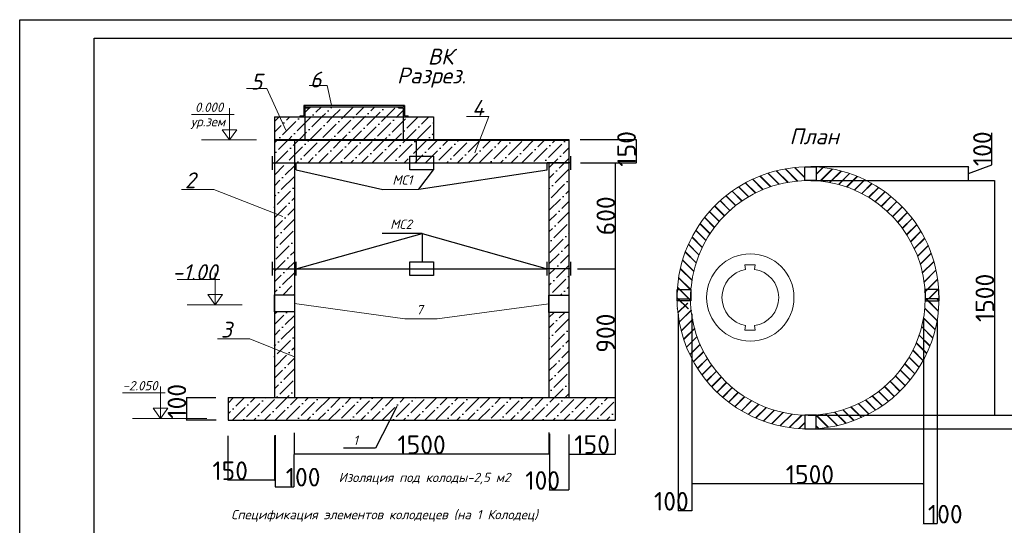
# Model space of a CAD drawing. Header units: inches. Extents: x -416310 to 1286511, y -34262 to 944600.
# Tile 69 of 84: x 781229 to 807703, y 57763 to 71358. Entities that reach past the tile are written whole.
import ezdxf
from ezdxf.enums import TextEntityAlignment as Align

# ---------------------------------------------------------------- set-up
doc = ezdxf.new("R2010")
doc.units = ezdxf.units.IN
doc.header["$MEASUREMENT"] = 0
doc.linetypes.add('ACAD_ISO03W100', pattern=[30, 12, -18])
doc.linetypes.add('CONTI', pattern=[0])
doc.layers.get('Defpoints').update_dxf_attribs({"color": 4, "lineweight": 30})
for name, color, linetype in [('(002) Рамка', 7, 'Continuous'), ('(003) Пункты', 7, 'Continuous'), ('(014) Водопровод', 5, 'ИК_Водопровод -------в--------'), ('(023) Ж_дорога', 7, 'Continuous'), ('PDF3_Text', 7, 'Continuous')]:
    doc.layers.add(name, color=color, linetype=linetype)
doc.styles.add('GOST', font='isocpeur.ttf')
doc.styles.add('PDF ISOCPEUR Italic', font='isocpeui.ttf')
doc.styles.get("Standard").update_dxf_attribs({"font": 'arial.ttf'})
doc.linetypes.add('ИК_Водопровод -------в--------', pattern='A,9,-0.6,["В",Standard,S=1.2,R=0,X=0,Y=-0.6],-1.2', length=10.8)
doc.dimstyles.new('20', dxfattribs={"dimscale": 0.2, "dimtxt": 250, "dimasz": 150, "dimexe": 1.25, "dimexo": 30, "dimgap": 30, "dimtad": 1, "dimtxsty": 'GOST', "dimblk": 'ARCHTICK', "dimcen": 30, "dimadec": 0, "dimazin": 0, "dimtfac": 1, "dimtmove": 1, "dimatfit": 3, "dimldrblk": 'ARCHTICK', "dimfxl": 0, "dimarcsym": 0})
doc.dimstyles.new('200', dxfattribs={"dimscale": 2, "dimtxt": 200, "dimasz": 150, "dimexe": 1.25, "dimexo": 50, "dimgap": 20, "dimtad": 1, "dimdec": 0, "dimtxsty": 'GOST', "dimblk": 'ARCHTICK', "dimcen": 2.5, "dimazin": 0, "dimtfac": 1, "dimtdec": 0, "dimtmove": 1, "dimatfit": 3, "dimldrblk": 'ARCHTICK', "dimfxl": 0, "dimarcsym": 0})
pattern_1 = [(45, (728453.23, 84855.52), (107.7631, 395.13127), [508, -101.6, 0, -101.6])]
pattern_2 = [(45, (-15047463.98, 1881103.89), (-144.8154688, 144.8154688), []), (45, (-15047453.74, 1881103.89), (-144.8154688, 144.8154688), [])]
pattern_3 = [(135, (-15047463.98, 1881103.89), (-144.8154688, -144.8154688), []), (135, (-15047463.98, 1881114.13), (-144.8154688, -144.8154688), [])]

# ---------------------------------------------------------------- blocks, each defined once
blk = doc.blocks.new('_ArchTick')
at = {"color": 0, "linetype": 'ByBlock', "const_width": 0.15}
blk.add_lwpolyline([(-0.5, -0.5), (0.5, 0.5)], dxfattribs=at)
blk = doc.blocks.new('*D175')
at = {"color": 0, "lineweight": -2, "ltscale": 150, "transparency": 16777216}
for p, q in [((802526, 60724), (809030, 60724)), ((809028, 60724), (809028, 60355)), ((802526, 60355), (809030, 60355)), ((809028, 59148), (809028, 60355))]:
    blk.add_line(p, q, dxfattribs=at)
at = {"layer": 'Defpoints', "color": 0, "ltscale": 150, "transparency": 16777216}
for p in [(802426, 60724), (802426, 60355), (809028, 60355)]:
    blk.add_point(p, dxfattribs=at)
at = {"color": 0, "lineweight": -2, "ltscale": 150, "transparency": 16777216, "xscale": 300, "yscale": 300, "zscale": 300}
for p, rotation in [((809028, 60724), 90), ((809028, 60355), 270)]:
    blk.add_blockref('_ArchTick', p, dxfattribs=dict(at, rotation=rotation))
at = {"color": 0, "lineweight": 25, "ltscale": 150, "transparency": 16777216, "insert": (808788, 59528), "char_height": 400, "attachment_point": 5, "rotation": 90, "style": 'GOST'}
blk.add_mtext('100', dxfattribs=at)
blk = doc.blocks.new('*D176')
at = {"color": 0, "lineweight": -2, "ltscale": 150, "transparency": 16777216}
for p, q in [((802500, 67031), (807436, 67031)), ((807436, 67031), (807436, 60724)), ((802432, 60724), (807436, 60724))]:
    blk.add_line(p, q, dxfattribs=at)
at = {"layer": 'Defpoints', "color": 0, "ltscale": 150, "transparency": 16777216}
for p in [(802494, 67031), (802426, 60724), (807436, 60724)]:
    blk.add_point(p, dxfattribs=at)
at = {"color": 0, "lineweight": -2, "ltscale": 150, "transparency": 16777216, "xscale": 30, "yscale": 30, "zscale": 30}
for p, rotation in [((807436, 67031), 90), ((807436, 60724), 270)]:
    blk.add_blockref('_ArchTick', p, dxfattribs=dict(at, rotation=rotation))
at = {"color": 0, "lineweight": 25, "ltscale": 150, "transparency": 16777216, "insert": (807180, 63877), "char_height": 50, "attachment_point": 5, "rotation": 90, "style": 'GOST'}
blk.add_mtext('{\\H10x;1500}', dxfattribs=at)
blk = doc.blocks.new('*D177')
at = {"color": 0, "lineweight": -2, "ltscale": 150, "transparency": 16777216}
for p, q in [((795996, 60204), (795996, 59679)), ((797244, 60357), (797244, 59679)), ((795996, 59679), (797244, 59679))]:
    blk.add_line(p, q, dxfattribs=at)
at = {"layer": 'Defpoints', "color": 0, "ltscale": 150, "transparency": 16777216}
for p in [(797244, 60363), (795996, 60210), (797244, 59679)]:
    blk.add_point(p, dxfattribs=at)
at = {"color": 0, "lineweight": -2, "ltscale": 150, "transparency": 16777216, "xscale": 30, "yscale": 30, "zscale": 30, "rotation": 180}
blk.add_blockref('_ArchTick', (795996, 59679), dxfattribs=at)
at = {"color": 0, "lineweight": -2, "ltscale": 150, "transparency": 16777216, "xscale": 30, "yscale": 30, "zscale": 30}
blk.add_blockref('_ArchTick', (797244, 59679), dxfattribs=at)
at = {"color": 0, "lineweight": 25, "ltscale": 150, "transparency": 16777216, "insert": (796620, 59935), "char_height": 50, "attachment_point": 5, "style": 'GOST'}
blk.add_mtext('{\\H10x;150}', dxfattribs=at)
blk = doc.blocks.new('*D178')
at = {"color": 0, "lineweight": -2, "ltscale": 150, "transparency": 16777216}
for p, q in [((795470, 60226), (795470, 58713)), ((795996, 60204), (795996, 58713)), ((795470, 58713), (795996, 58713))]:
    blk.add_line(p, q, dxfattribs=at)
at = {"layer": 'Defpoints', "color": 0, "ltscale": 150, "transparency": 16777216}
for p in [(795470, 60232), (795996, 60210), (795996, 58713)]:
    blk.add_point(p, dxfattribs=at)
at = {"color": 0, "lineweight": -2, "ltscale": 150, "transparency": 16777216, "xscale": 30, "yscale": 30, "zscale": 30, "rotation": 180}
blk.add_blockref('_ArchTick', (795470, 58713), dxfattribs=at)
at = {"color": 0, "lineweight": -2, "ltscale": 150, "transparency": 16777216, "xscale": 30, "yscale": 30, "zscale": 30}
blk.add_blockref('_ArchTick', (795996, 58713), dxfattribs=at)
at = {"color": 0, "lineweight": 25, "ltscale": 150, "transparency": 16777216, "insert": (795291, 58969), "char_height": 50, "attachment_point": 5, "style": 'GOST'}
blk.add_mtext('{\\H10x;100}', dxfattribs=at)
blk = doc.blocks.new('*D217')
at = {"color": 0, "lineweight": -2, "ltscale": 150, "transparency": 16777216}
for p, q in [((788612, 60248), (788612, 59673)), ((795459, 60258), (795459, 59673)), ((795459, 59673), (788612, 59673))]:
    blk.add_line(p, q, dxfattribs=at)
at = {"layer": 'Defpoints', "color": 0, "ltscale": 150, "transparency": 16777216}
for p in [(788612, 60254), (795459, 60264), (788612, 59673)]:
    blk.add_point(p, dxfattribs=at)
at = {"color": 0, "lineweight": -2, "ltscale": 150, "transparency": 16777216, "xscale": 30, "yscale": 30, "zscale": 30, "rotation": 180}
blk.add_blockref('_ArchTick', (788612, 59673), dxfattribs=at)
at = {"color": 0, "lineweight": -2, "ltscale": 150, "transparency": 16777216, "xscale": 30, "yscale": 30, "zscale": 30}
blk.add_blockref('_ArchTick', (795459, 59673), dxfattribs=at)
at = {"color": 0, "lineweight": 25, "ltscale": 150, "transparency": 16777216, "insert": (792035, 59929), "char_height": 50, "attachment_point": 5, "style": 'GOST'}
blk.add_mtext('{\\H10x;1500}', dxfattribs=at)
blk = doc.blocks.new('*D179')
at = {"color": 0, "lineweight": -2, "ltscale": 150, "transparency": 16777216}
for p, q in [((788098, 60187), (788098, 58800)), ((788599, 59667), (788599, 58800)), ((788098, 58801), (788599, 58801))]:
    blk.add_line(p, q, dxfattribs=at)
at = {"layer": 'Defpoints', "color": 0, "ltscale": 150, "transparency": 16777216}
for p in [(788098, 60193), (788599, 59673), (788599, 58801)]:
    blk.add_point(p, dxfattribs=at)
at = {"color": 0, "lineweight": -2, "ltscale": 150, "transparency": 16777216, "xscale": 30, "yscale": 30, "zscale": 30, "rotation": 180}
blk.add_blockref('_ArchTick', (788098, 58801), dxfattribs=at)
at = {"color": 0, "lineweight": -2, "ltscale": 150, "transparency": 16777216, "xscale": 30, "yscale": 30, "zscale": 30}
blk.add_blockref('_ArchTick', (788599, 58801), dxfattribs=at)
at = {"color": 0, "lineweight": 25, "ltscale": 150, "transparency": 16777216, "insert": (788850, 59057), "char_height": 50, "attachment_point": 5, "style": 'GOST'}
blk.add_mtext('{\\H10x;100}', dxfattribs=at)
blk = doc.blocks.new('*D180')
at = {"color": 0, "lineweight": -2, "ltscale": 150, "transparency": 16777216}
for p, q in [((786824, 60173), (786824, 58973)), ((788084, 60179), (788084, 58973)), ((788084, 58974), (786824, 58974))]:
    blk.add_line(p, q, dxfattribs=at)
at = {"layer": 'Defpoints', "color": 0, "ltscale": 150, "transparency": 16777216}
for p in [(786824, 60179), (788084, 60185), (786824, 58974)]:
    blk.add_point(p, dxfattribs=at)
at = {"color": 0, "lineweight": -2, "ltscale": 150, "transparency": 16777216, "xscale": 30, "yscale": 30, "zscale": 30, "rotation": 180}
blk.add_blockref('_ArchTick', (786824, 58974), dxfattribs=at)
at = {"color": 0, "lineweight": -2, "ltscale": 150, "transparency": 16777216, "xscale": 30, "yscale": 30, "zscale": 30}
blk.add_blockref('_ArchTick', (788084, 58974), dxfattribs=at)
at = {"color": 0, "lineweight": 25, "ltscale": 150, "transparency": 16777216, "insert": (786888, 59230), "char_height": 50, "attachment_point": 5, "style": 'GOST'}
blk.add_mtext('{\\H10x;150}', dxfattribs=at)
blk = doc.blocks.new('*D181')
at = {"color": 0, "lineweight": -2, "ltscale": 150, "transparency": 16777216}
for p, q in [((786499, 61191), (785711, 61191)), ((785711, 61191), (785711, 60586)), ((786515, 60586), (785711, 60586))]:
    blk.add_line(p, q, dxfattribs=at)
at = {"layer": 'Defpoints', "color": 0, "ltscale": 150, "transparency": 16777216}
for p in [(786505, 61191), (785711, 60586), (786521, 60586)]:
    blk.add_point(p, dxfattribs=at)
at = {"color": 0, "lineweight": -2, "ltscale": 150, "transparency": 16777216, "xscale": 30, "yscale": 30, "zscale": 30}
for p, rotation in [((785711, 61191), 90), ((785711, 60586), 270)]:
    blk.add_blockref('_ArchTick', p, dxfattribs=dict(at, rotation=rotation))
at = {"color": 0, "lineweight": 25, "ltscale": 150, "transparency": 16777216, "insert": (785455, 61097), "char_height": 50, "attachment_point": 5, "rotation": 90, "style": 'GOST'}
blk.add_mtext('{\\H10x;100}', dxfattribs=at)
blk = doc.blocks.new('*D182')
at = {"color": 0, "lineweight": -2, "ltscale": 150, "transparency": 16777216}
for p, q in [((807371, 67456), (807371, 68318)), ((802497, 67407), (806744, 67407)), ((806744, 67219), (807371, 67456)), ((806744, 67031), (806744, 67407)), ((802500, 67031), (806744, 67031))]:
    blk.add_line(p, q, dxfattribs=at)
at = {"layer": 'Defpoints', "color": 0, "ltscale": 150, "transparency": 16777216}
for p in [(802491, 67407), (806744, 67407), (802494, 67031)]:
    blk.add_point(p, dxfattribs=at)
at = {"color": 0, "lineweight": -2, "ltscale": 150, "transparency": 16777216, "xscale": 30, "yscale": 30, "zscale": 30}
for p, rotation in [((806744, 67407), 90), ((806744, 67031), 270)]:
    blk.add_blockref('_ArchTick', p, dxfattribs=dict(at, rotation=rotation))
at = {"color": 0, "lineweight": 25, "ltscale": 150, "transparency": 16777216, "insert": (807115, 67887), "char_height": 50, "attachment_point": 5, "rotation": 90, "style": 'GOST'}
blk.add_mtext('{\\H10x;100}', dxfattribs=at)
blk = doc.blocks.new('*D183')
at = {"color": 0, "lineweight": -2, "ltscale": 150, "transparency": 16777216}
for p, q in [((798930, 63438), (798930, 58153)), ((799300, 63451), (799300, 58153)), ((799300, 58153), (798930, 58153))]:
    blk.add_line(p, q, dxfattribs=at)
at = {"layer": 'Defpoints', "color": 0, "ltscale": 150, "transparency": 16777216}
for p in [(798930, 63444), (799300, 63457), (798930, 58153)]:
    blk.add_point(p, dxfattribs=at)
at = {"color": 0, "lineweight": -2, "ltscale": 150, "transparency": 16777216, "xscale": 30, "yscale": 30, "zscale": 30, "rotation": 180}
blk.add_blockref('_ArchTick', (798930, 58153), dxfattribs=at)
at = {"color": 0, "lineweight": -2, "ltscale": 150, "transparency": 16777216, "xscale": 30, "yscale": 30, "zscale": 30}
blk.add_blockref('_ArchTick', (799300, 58153), dxfattribs=at)
at = {"color": 0, "lineweight": 25, "ltscale": 150, "transparency": 16777216, "insert": (798751, 58409), "char_height": 50, "attachment_point": 5, "style": 'GOST'}
blk.add_mtext('{\\H10x;100}', dxfattribs=at)
blk = doc.blocks.new('*D184')
at = {"color": 0, "lineweight": -2, "ltscale": 150, "transparency": 16777216}
for p, q in [((799300, 63451), (799300, 58875)), ((805526, 63293), (805526, 58875)), ((805526, 58875), (799300, 58875))]:
    blk.add_line(p, q, dxfattribs=at)
at = {"layer": 'Defpoints', "color": 0, "ltscale": 150, "transparency": 16777216}
for p in [(799300, 63457), (805526, 63299), (799300, 58875)]:
    blk.add_point(p, dxfattribs=at)
at = {"color": 0, "lineweight": -2, "ltscale": 150, "transparency": 16777216, "xscale": 30, "yscale": 30, "zscale": 30, "rotation": 180}
blk.add_blockref('_ArchTick', (799300, 58875), dxfattribs=at)
at = {"color": 0, "lineweight": -2, "ltscale": 150, "transparency": 16777216, "xscale": 30, "yscale": 30, "zscale": 30}
blk.add_blockref('_ArchTick', (805526, 58875), dxfattribs=at)
at = {"color": 0, "lineweight": 25, "ltscale": 150, "transparency": 16777216, "insert": (802477, 59131), "char_height": 50, "attachment_point": 5, "style": 'GOST'}
blk.add_mtext('{\\H10x;1500}', dxfattribs=at)
blk = doc.blocks.new('*D185')
at = {"color": 0, "lineweight": -2, "ltscale": 150, "transparency": 16777216}
for p, q in [((805526, 63293), (805526, 57807)), ((805899, 63287), (805899, 57807)), ((805526, 57807), (805899, 57807))]:
    blk.add_line(p, q, dxfattribs=at)
at = {"layer": 'Defpoints', "color": 0, "ltscale": 150, "transparency": 16777216}
for p in [(805526, 63299), (805899, 63293), (805899, 57807)]:
    blk.add_point(p, dxfattribs=at)
at = {"color": 0, "lineweight": -2, "ltscale": 150, "transparency": 16777216, "xscale": 30, "yscale": 30, "zscale": 30, "rotation": 180}
blk.add_blockref('_ArchTick', (805526, 57807), dxfattribs=at)
at = {"color": 0, "lineweight": -2, "ltscale": 150, "transparency": 16777216, "xscale": 30, "yscale": 30, "zscale": 30}
blk.add_blockref('_ArchTick', (805899, 57807), dxfattribs=at)
at = {"color": 0, "lineweight": 25, "ltscale": 150, "transparency": 16777216, "insert": (806115, 58063), "char_height": 50, "attachment_point": 5, "style": 'GOST'}
blk.add_mtext('{\\H10x;100}', dxfattribs=at)
blk = doc.blocks.new('*D186')
at = {"color": 0, "lineweight": -2, "ltscale": 150, "transparency": 16777216}
for p, q in [((796302, 68138), (797804, 68138)), ((797803, 68138), (797803, 67508)), ((796310, 67508), (797804, 67508))]:
    blk.add_line(p, q, dxfattribs=at)
at = {"layer": 'Defpoints', "color": 0, "ltscale": 150, "transparency": 16777216}
for p in [(796296, 68138), (796304, 67508), (797803, 67508)]:
    blk.add_point(p, dxfattribs=at)
at = {"color": 0, "lineweight": -2, "ltscale": 150, "transparency": 16777216, "xscale": 30, "yscale": 30, "zscale": 30}
for p, rotation in [((797803, 68138), 90), ((797803, 67508), 270)]:
    blk.add_blockref('_ArchTick', p, dxfattribs=dict(at, rotation=rotation))
at = {"color": 0, "lineweight": 25, "ltscale": 150, "transparency": 16777216, "insert": (797547, 67884), "char_height": 50, "attachment_point": 5, "rotation": 90, "style": 'GOST'}
blk.add_mtext('{\\H10x;150}', dxfattribs=at)
blk = doc.blocks.new('*D187')
at = {"color": 0, "lineweight": -2, "ltscale": 150, "transparency": 16777216}
for p, q in [((796310, 67508), (797245, 67508)), ((797245, 64660), (797245, 67508)), ((796229, 64660), (797245, 64660))]:
    blk.add_line(p, q, dxfattribs=at)
at = {"layer": 'Defpoints', "color": 0, "ltscale": 150, "transparency": 16777216}
for p in [(796304, 67508), (797245, 67508), (796223, 64660)]:
    blk.add_point(p, dxfattribs=at)
at = {"color": 0, "lineweight": -2, "ltscale": 150, "transparency": 16777216, "xscale": 30, "yscale": 30, "zscale": 30}
for p, rotation in [((797245, 67508), 90), ((797245, 64660), 270)]:
    blk.add_blockref('_ArchTick', p, dxfattribs=dict(at, rotation=rotation))
at = {"color": 0, "lineweight": 25, "ltscale": 150, "transparency": 16777216, "insert": (796989, 66084), "char_height": 50, "attachment_point": 5, "rotation": 90, "style": 'GOST'}
blk.add_mtext('{\\H10x;600}', dxfattribs=at)
blk = doc.blocks.new('*D218')
at = {"color": 0, "lineweight": -2, "ltscale": 150, "transparency": 16777216}
for p, q in [((796229, 64660), (797243, 64660)), ((797242, 64660), (797242, 61197)), ((795466, 61197), (797243, 61197))]:
    blk.add_line(p, q, dxfattribs=at)
at = {"layer": 'Defpoints', "color": 0, "ltscale": 150, "transparency": 16777216}
for p in [(796223, 64660), (795460, 61197), (797242, 61197)]:
    blk.add_point(p, dxfattribs=at)
at = {"color": 0, "lineweight": -2, "ltscale": 150, "transparency": 16777216, "xscale": 30, "yscale": 30, "zscale": 30}
for p, rotation in [((797242, 64660), 90), ((797242, 61197), 270)]:
    blk.add_blockref('_ArchTick', p, dxfattribs=dict(at, rotation=rotation))
at = {"color": 0, "lineweight": 25, "ltscale": 150, "transparency": 16777216, "insert": (796986, 62929), "char_height": 50, "attachment_point": 5, "rotation": 90, "style": 'GOST'}
blk.add_mtext('{\\H10x;900}', dxfattribs=at)

msp = doc.modelspace()

# ---------------------------------------------------------------- hatches: boundary and pattern name
at = {"ltscale": 50}
h = msp.add_hatch(dxfattribs=at)
h.set_pattern_fill('ANSI36', scale=64)
h.set_pattern_definition(pattern_1)
h.paths.add_polyline_path([(791543.9118, 68985.1089), (791414.1852, 68985.1089), (791414.1852, 69019.0023), (789027.6645, 69019.0023), (789027.6645, 68985.1089), (788898.6275, 68985.1089), (788898.6275, 68744.298), (791543.9118, 68744.298)])
h = msp.add_hatch(dxfattribs=at)
h.set_pattern_fill('ANSI36', scale=64)
h.set_pattern_definition(pattern_1)
h.paths.add_polyline_path([(797242.4645, 60590.6652), (797242.4645, 61197.1971), (786832.1511, 61197.1971), (786832.1511, 60590.6652)])
h.paths.add_polyline_path([(788080.7158, 61197.1971), (788614.8733, 61197.1971), (788614.8733, 62296.3207), (788080.7158, 62509.8786)])
h.paths.add_polyline_path([(788614.8733, 63503.4279), (788080.7158, 63503.4279), (788080.7158, 62509.8786), (788614.8733, 62296.3207)])
h.paths.add_polyline_path([(788614.8733, 64983.5136), (788080.7158, 65064.3701), (788080.7158, 63962.4756), (788614.8733, 63962.4756)])
h.paths.add_polyline_path([(788080.7158, 65064.3701), (788614.8733, 64983.5136), (788614.8733, 67507.6204), (788080.7158, 67507.6204)])
h.paths.add_polyline_path([(788080.7158, 67507.6204), (788614.8733, 67507.6204), (788614.8733, 68114.1523), (788080.7158, 68114.1523)])
h.paths.add_polyline_path([(788080.7158, 68744.298), (788080.7158, 68137.7661), (788898.6275, 68137.7661), (788898.6275, 68744.298)])
h.paths.add_polyline_path([(791543.9118, 68137.7661), (791543.9118, 68744.298), (788898.6275, 68744.298), (788898.6275, 68137.7661)])
h.paths.add_polyline_path([(792357.2472, 68137.7661), (792357.2472, 68744.298), (791543.9118, 68744.298), (791543.9118, 68137.7661)])
h.paths.add_polyline_path([(791888.6632, 67507.6204), (791888.6632, 68114.1523), (788614.8733, 68114.1523), (788614.8733, 67507.6204)])
h.paths.add_polyline_path([(791888.6632, 68114.1523), (791888.6632, 67507.6204), (795993.8998, 67507.6204), (795993.8998, 68114.1523)])
h.paths.add_polyline_path([(795993.8998, 67507.6204), (795459.7423, 67507.6204), (795459.7423, 63947.3914), (795993.8998, 63947.3914)])
h.paths.add_polyline_path([(795993.8998, 63488.3437), (795459.7423, 63488.3437), (795459.7423, 61197.1971), (795993.8998, 61197.1971)])
at = {"lineweight": 25, "ltscale": 150}
h = msp.add_hatch(dxfattribs=at)
h.set_pattern_fill('JIS_LC_20A', color=0, scale=10.24, angle=90)
h.set_pattern_definition(pattern_3)
edge = h.paths.add_edge_path()
edge.add_arc((802426.809, 63874.2177), 3525.5214, 91.41367111, 184.7241801)
edge.add_line((798913.2648, 63583.8589), (799271.9747, 63583.8589))
edge.add_line((799271.9747, 63583.8589), (799283.608, 64145.268))
edge.add_arc((802425.597, 63877.1503), 3153.408, 91.55849967, 175.12255172, ccw=False)
edge.add_line((802339.8319, 67029.3918), (802339.8319, 67398.6661))
h = msp.add_hatch(dxfattribs=at)
h.set_pattern_fill('JIS_LC_20A', color=0, scale=10.24)
h.set_pattern_definition(pattern_2)
edge = h.paths.add_edge_path()
edge.add_line((805562.5283, 63848.3646), (805942.972, 63848.4872))
edge.add_arc((802417.9863, 63881.06), 3525.1362, 359.47057015, 446.25433784)
edge.add_line((802648.275, 67398.6661), (802648.275, 67030.5667))
edge.add_arc((802422.9259, 63898.6582), 3140.0052, -0.91774843, 85.88451026, ccw=False)
h = msp.add_hatch(dxfattribs=at)
h.set_pattern_fill('JIS_LC_20A', color=0, scale=10.24)
h.set_pattern_definition(pattern_2)
edge = h.paths.add_edge_path()
edge.add_line((802339.8319, 60355.6345), (802339.8319, 60723.7423))
edge.add_line((802339.8319, 60723.7423), (802425.597, 60723.7423))
edge.add_arc((802425.597, 63877.1503), 3153.408, 180.52183495, 270, ccw=False)
edge.add_line((799272.3198, 63737.4589), (798913.2648, 63737.4589))
edge.add_line((798913.2648, 63737.4589), (798903.1542, 63848.421))
edge.add_arc((802425.597, 63877.1503), 3522.56, 180.46729843, 268.60485983)
edge = h.paths.add_edge_path()
edge.add_arc((802425.597, 63877.1503), 3522.56, 268.60485983, 270)
edge.add_line((802425.597, 60354.5903), (802425.597, 60355.6345))
edge.add_line((802425.597, 60355.6345), (802339.8319, 60355.6345))
h = msp.add_hatch(dxfattribs=at)
h.set_pattern_fill('JIS_LC_20A', color=0, scale=10.24, angle=90)
h.set_pattern_definition(pattern_3)
edge = h.paths.add_edge_path()
edge.add_line((802648.275, 60723.7423), (802648.275, 60361.6356))
edge.add_arc((802425.597, 63877.1503), 3522.56, 273.6243579, 359.53259746)
edge.add_line((805948.0398, 63848.4146), (805578.8741, 63848.4146))
edge.add_arc((802425.597, 63877.1503), 3153.408, 270, 359.4778798, ccw=False)
edge.add_line((802425.597, 60723.7423), (802648.275, 60723.7423))
edge = h.paths.add_edge_path()
edge.add_line((802511.3622, 60355.6345), (802425.597, 60355.6345))
edge.add_line((802425.597, 60355.6345), (802425.597, 60354.5903))
edge.add_arc((802425.597, 63877.1503), 3522.56, 270, 271.39514017)

# ---------------------------------------------------------------- linework, layer by layer
at = {"layer": '(002) Рамка', "color": 0, "linetype": 'CONTI', "lineweight": 13, "ltscale": 1110}
for p, q in [((787876.6255, 69508.5493), (787325.5623, 69508.5493)), ((788387.1721, 68383.2536), (787876.6255, 69508.5493)), ((789499.7636, 69585.5479), (789012.192, 69585.5479)), ((789613.114, 69057.5247), (789499.7636, 69585.5479)), ((786871.8132, 68123.4276), (786871.8132, 68981.4683)), ((786995.1429, 68809.5463), (785845.1118, 68809.5463)), ((793840.3762, 68751.6762), (793240.7531, 68751.6762)), ((793468.1949, 67780.8606), (793840.3762, 68751.6762)), ((786871.8132, 68123.4276), (786674.1699, 68397.9525)), ((786674.1699, 68397.9525), (787069.4564, 68397.9525)), ((786871.8132, 68123.4276), (787069.4564, 68397.9525)), ((787595.4439, 68123.4276), (786115.1591, 68123.4276)), ((786446.305, 66790.8208), (785577.8861, 66790.8208)), ((788307.2053, 66067.8734), (786446.305, 66790.8208)), ((786611.2584, 64375.8753), (785461.2273, 64375.8753)), ((786487.9286, 63689.7567), (786487.9286, 64547.7974)), ((786487.9286, 63689.7567), (786290.2854, 63964.2816)), ((786290.2854, 63964.2816), (786685.5719, 63964.2816)), ((786487.9286, 63689.7567), (786685.5719, 63964.2816)), ((787211.5594, 63689.7567), (785731.2746, 63689.7567)), ((788614.8733, 63729.7537), (791584.8857, 63311.9115)), ((795459.7423, 63717.8676), (792453.3046, 63311.9115)), ((792453.3046, 63311.9115), (791584.8857, 63311.9115)), ((787417.4066, 62775.0717), (786548.9877, 62775.0717)), ((788614.8733, 62296.3207), (787417.4066, 62775.0717)), ((785017.8503, 60635.6178), (785017.8503, 61493.6585)), ((785141.1801, 61321.7365), (783991.149, 61321.7365)), ((785017.8503, 60635.6178), (784820.207, 60910.1427)), ((784820.207, 60910.1427), (785215.4936, 60910.1427)), ((785017.8503, 60635.6178), (785215.4936, 60910.1427)), ((786258.5159, 60635.6178), (784261.1962, 60635.6178))]:
    msp.add_line(p, q, dxfattribs=at)
at = {"layer": '(002) Рамка'}
for p, q in [((788898.6275, 69049.1089), (788864.7341, 69049.1093)), ((789027.6645, 68985.1089), (789027.6645, 69019.0023)), ((791414.1852, 68985.1089), (791414.1852, 69019.0023)), ((791578.4949, 69049.0769), (791544.6014, 69049.0773)), ((788768.9009, 68744.298), (788768.9021, 68773.6837)), ((791673.6384, 68744.298), (791673.6384, 68775.5017))]:
    msp.add_line(p, q, dxfattribs=at)
at = {"layer": '(003) Пункты', "lineweight": 9, "ltscale": 150}
for centre, radius, start, end in [((802425.597, 63877.1503), 3522.56, 91.29341716, 175.63277477), ((802414.1099, 63872.4588), 3533.9739, 359.1613511, 86.20075853), ((802425.597, 63877.1503), 3522.56, 175.63277477, 359.53276719)]:
    msp.add_arc(centre, radius, start, end, dxfattribs=at)
at = {"layer": '(014) Водопровод', "color": 0, "linetype": 'ByBlock', "lineweight": -2}
msp.add_line((788665.2709, 64660.1535), (795409.3447, 64660.1535), dxfattribs=at)
at = {"layer": '(014) Водопровод', "color": 0, "linetype": 'ACAD_ISO03W100', "lineweight": 30, "ltscale": 70}
for points in [[(791719.8315, 67690.0898), (792354.7842, 67690.0898), (792354.7842, 67325.1509), (791719.8315, 67325.1509)], [(791719.8315, 64842.623), (792354.7842, 64842.623), (792354.7842, 64477.684), (791719.8315, 64477.684)]]:
    msp.add_lwpolyline(points, close=True, dxfattribs=at)
at = {"layer": '(014) Водопровод', "color": 0, "linetype": 'Continuous', "lineweight": 25}
for points in [[(788665.2709, 67325.1509), (790991.0327, 66791.8591), (791963.9533, 66796.7146), (795409.3447, 67325.1509)], [(791963.9533, 66796.7146), (792354.7842, 67325.1509)], [(788665.2709, 64660.1535), (792052.4831, 65607.7762), (795409.3447, 64660.1535)], [(792052.4831, 65607.7762), (790975.3724, 65607.7762)], [(792052.4831, 65607.7762), (792052.4831, 64842.623)]]:
    msp.add_lwpolyline(points, dxfattribs=at)
at = {"layer": '(023) Ж_дорога', "lineweight": 9, "ltscale": 150}
for centre, radius, start, end in [((802425.597, 63877.1503), 3153.408, 91.34796698, 175.12248069), ((802410.2385, 63870.8053), 3168.7147, 359.59552138, 85.68981749), ((802420.2184, 63882.5782), 3158.8405, 175.22979105, 359.38057515)]:
    msp.add_arc(centre, radius, start, end, dxfattribs=at)
at = {"color": 0, "lineweight": 25}
for p, q in [((788864.7341, 69049.1093), (788864.7341, 68773.7457)), ((788897.9379, 68985.1089), (789027.6645, 68985.1089)), ((788898.6275, 69057.5247), (788898.6275, 69019.0023)), ((788898.6275, 69057.5247), (791544.6014, 69057.5247)), ((788898.6275, 69057.5247), (788898.6275, 69019.0023)), ((788898.6275, 69019.0023), (791544.6014, 69019.0023)), ((791414.1852, 68985.1089), (791543.9118, 68985.1089)), ((791544.6014, 69057.5247), (791544.6014, 69019.0023)), ((791578.4949, 69049.0784), (791578.4949, 68775.5017)), ((788768.9009, 68773.6837), (788864.7341, 68773.7457)), ((791578.4949, 68775.5017), (791673.6384, 68775.5017))]:
    msp.add_line(p, q, dxfattribs=at)
at = {"color": 0, "lineweight": 30}
for p, q in [((788898.6275, 68985.1089), (788898.6275, 68137.7661)), ((788898.6275, 68985.1089), (788898.6275, 68137.7661)), ((791543.9118, 68985.1089), (791543.9118, 68137.7661)), ((788080.7158, 68744.298), (788080.7158, 61197.1971)), ((788080.7158, 68744.298), (792357.2472, 68744.298)), ((792357.2472, 68744.298), (792357.2472, 68131.6224)), ((788080.7158, 68137.7661), (795993.8998, 68137.7661)), ((788080.7158, 68114.1523), (795993.8998, 68114.1523)), ((788614.8733, 68137.7661), (788614.8733, 61197.1971)), ((791888.6632, 68137.7661), (791888.6632, 67507.6204)), ((795993.8998, 68137.7661), (795993.8998, 61197.1971)), ((788030.3182, 67507.6204), (788665.2709, 67507.6204)), ((788080.7158, 67507.6204), (795993.8998, 67507.6204)), ((796044.2974, 67507.6204), (795409.3447, 67507.6204)), ((795459.7423, 67507.6204), (795459.7423, 61197.1971)), ((788030.3182, 64660.1535), (788665.2709, 64660.1535)), ((796044.2974, 64660.1535), (795409.3447, 64660.1535)), ((786832.1511, 61197.1971), (797242.4645, 61197.1971)), ((786832.1511, 61197.1971), (786832.1511, 60590.6652)), ((797242.4645, 61197.1971), (797242.4645, 60590.6652)), ((786832.1511, 60590.6652), (797242.4645, 60590.6652))]:
    msp.add_line(p, q, dxfattribs=at)
at = {"lineweight": 9, "ltscale": 150}
for p, q in [((800741.6241, 64639.3757), (800729.3283, 64768.9519)), ((800729.3283, 64768.9519), (801000.564, 64768.9519)), ((801000.564, 64768.9519), (800982.5423, 64643.2621)), ((800741.6241, 63136.4289), (800729.3283, 63006.8527)), ((801000.564, 63006.8527), (800982.5423, 63132.5425)), ((800729.3283, 63006.8527), (801000.564, 63006.8527))]:
    msp.add_line(p, q, dxfattribs=at)
at = {"color": 0, "lineweight": 25, "ltscale": 150}
for p, q in [((798903.1542, 63848.421), (799272.4033, 63848.4303)), ((798913.2723, 63848.4856), (799283.6155, 63848.3662)), ((805937.9218, 63848.4856), (805567.5786, 63848.3662)), ((805948.0399, 63848.421), (805578.7907, 63848.4303))]:
    msp.add_line(p, q, dxfattribs=at)
at = {"lineweight": 25, "ltscale": 150}
for p, q in [((791369.683, 60960.1805), (790795.3581, 59836.9339)), ((790795.3581, 59836.9339), (789937.9103, 59836.9339))]:
    msp.add_line(p, q, dxfattribs=at)
msp.add_lwpolyline([(781229.2166, 41657.7177), (781229.2166, 71357.7177), (823229.2166, 71357.7177), (823229.2166, 41657.7177)], close=True)
at = {"color": 18, "lineweight": 30, "true_color": 0x000000}
msp.add_lwpolyline([(783229.2166, 70857.7177), (822729.2166, 70857.7177), (822729.2166, 42157.7177), (783229.2166, 42157.7177)], close=True, dxfattribs=at)
at = {"color": 0, "lineweight": 30}
for points in [[(788030.3182, 67325.1509), (788030.3182, 67690.0898)], [(796044.2974, 67325.1509), (796044.2974, 67690.0898)], [(788665.2709, 67325.1509), (788665.2709, 67507.6204)], [(795409.3447, 67325.1509), (795409.3447, 67507.6204)], [(788030.3182, 64477.684), (788030.3182, 64842.623)], [(788665.2709, 64477.684), (788665.2709, 64842.623)], [(795409.3447, 64477.684), (795409.3447, 64842.623)], [(796044.2974, 64477.684), (796044.2974, 64842.623)]]:
    msp.add_lwpolyline(points, dxfattribs=at)
at = {"color": 0, "lineweight": 30, "ltscale": 150}
for points in [[(802339.8319, 67398.6661), (802648.275, 67398.6661), (802648.275, 67030.5583), (802339.8319, 67030.5583)], [(798903.9228, 63798.1578), (798904.516, 64106.6003), (799272.6231, 64105.8923), (799272.0299, 63797.4498)], [(805947.2712, 63798.1578), (805946.678, 64106.6003), (805578.571, 64105.8923), (805579.1641, 63797.4498)], [(802339.8319, 60355.6345), (802648.275, 60355.6345), (802648.275, 60723.7423), (802339.8319, 60723.7423)]]:
    msp.add_lwpolyline(points, close=True, dxfattribs=at)
at = {"lineweight": 30, "ltscale": 500}
for points in [[(788080.7158, 63962.4756), (788614.8733, 63962.4756), (788614.8733, 63503.4279), (788080.7158, 63503.4279)], [(795459.7423, 63947.3914), (795993.8998, 63947.3914), (795993.8998, 63488.3437), (795459.7423, 63488.3437)]]:
    msp.add_lwpolyline(points, close=True, dxfattribs=at)
at = {"lineweight": 9, "ltscale": 150}
msp.add_circle((800874.237, 63887.9023), 1174.1184, dxfattribs=at)
for start, end in [(100.00799528, 259.99200472), (278.15958599, 81.84041401)]:
    msp.add_arc((800874.237, 63887.9023), 763.0848, start, end, dxfattribs=at)

# ---------------------------------------------------------------- texts
at = {"layer": 'PDF3_Text', "style": 'PDF ISOCPEUR Italic'}
for s, height, p in [('5', 425, (787596.5332, 69692.6327)), ('6', 425, (789187.9789, 69747.8965)), ('0.000', 250, (786321.2052, 69003.9281)), ('4', 425, (793553.9283, 68987.0173)), ('ур.зем', 250, (786291.417, 68615.4948)), ('2', 425, (785815.2288, 67038.9787)), ('МС1', 250, (791519.0428, 67046.3424)), ('МС2', 250, (791484.5397, 65858.4393)), ('-1.00', 425, (785937.3207, 64570.2571)), ('7', 250, (791981.0108, 63560.0694)), ('3', 425, (786786.3304, 63023.2295)), ('-2.050', 250, (784467.2424, 61516.1183)), ('1', 250, (790261.2328, 60049.8614)), ('Изоляция под колоды-2,5 м2', 250, (792112.661, 59049.7585))]:
    msp.add_text(s, height=height, dxfattribs=at).set_placement(p, align=Align.MIDDLE_CENTER)
for s, height, p in [('Разрез.', 425, (791373.3293, 69644.35)), ('План', 425, (801925.414, 68007.8501)), ('Спецификация элементов колодецев (на 1 Колодец)', 250, (786915.2005, 57925.5895))]:
    msp.add_text(s, height=height, dxfattribs=at).set_placement(p)
at = {"layer": 'PDF3_Text', "insert": (792203.1291, 70577.3572), "char_height": 425, "width": 2860.427927, "attachment_point": 1, "style": 'PDF ISOCPEUR Italic'}
msp.add_mtext('ВК', dxfattribs=at)

# ---------------------------------------------------------------- dimensions: what is measured, and where the dimension line sits
at = {"lineweight": 25, "ltscale": 150}
for base, p1, p2, text, dimstyle, picture, middle in [((797803.2709, 67507.6204), (796296.3034, 68137.7661), (796303.8702, 67507.6204), '{\\H10x;150}', '20', '*D186', (797803.2709, 67884.3942)), ((806743.6754, 67407.2338), (802494.0534, 67030.5583), (802490.7351, 67407.2338), '{\\H10x;100}', '20', '*D182', (807370.8848, 67461.5469)), ((807436.029, 60723.7423), (802494.0574, 67030.5583), (802425.597, 60723.7423), '{\\H10x;1500}', '20', '*D176', (807436.029, 63877.1503)), ((785711.144, 60585.6955), (786504.8972, 61191.2007), (786520.8972, 60585.6955), '{\\H10x;100}', '20', '*D181', (785711.144, 61097.4208)), ((809027.9915, 60354.5903), (802425.597, 60723.7423), (802425.597, 60354.5903), '100', '200', '*D175', (809027.9915, 59528.1067))]:
    dim = msp.add_linear_dim(base=base, p1=p1, p2=p2, angle=90, text=text, dimstyle=dimstyle, dxfattribs=at)
    dim.commit()
    dim.dimension.update_dxf_attribs({"geometry": picture, "text_midpoint": middle, "dimtype": 160})
for base, p2, text, picture, middle in [((797245.1311, 67507.6204), (796303.8702, 67507.6204), '{\\H10x;600}', '*D187', (796989.1311, 66083.8869)), ((797242.4645, 61197.1971), (795459.7423, 61197.1971), '{\\H10x;900}', '*D218', (796986.4645, 62928.6753))]:
    dim = msp.add_linear_dim(base=base, p1=(796223.4233, 64660.1535), p2=p2, angle=90, text=text, dimstyle='20', dxfattribs=at)
    dim.commit()
    dim.dimension.update_dxf_attribs({"geometry": picture, "text_midpoint": middle})
for base, p1, p2, text, picture, middle in [((798929.7443, 58152.7924), (799300.3349, 63456.7645), (798929.7443, 63444.2036), '{\\H10x;100}', '*D183', (798751.3542, 58152.7924)), ((799300.3349, 58875.1132), (805525.6398, 63299.4615), (799300.3349, 63456.7709), '{\\H10x;1500}', '*D184', (802476.5827, 58875.1132)), ((805899.311, 57806.8003), (805525.6398, 63299.4679), (805899.311, 63292.5648), '{\\H10x;100}', '*D185', (806114.518, 57806.8003)), ((786824.4529, 58973.5074), (788084.1841, 60185.3537), (786824.4529, 60178.8308), '{\\H10x;150}', '*D180', (786888.1005, 58973.5074)), ((788598.5661, 58800.7435), (788098.0452, 60192.6919), (788598.5661, 59673.3076), '{\\H10x;100}', '*D179', (788849.8243, 58800.7435)), ((795995.6222, 58713.2872), (795469.715, 60231.8292), (795995.6222, 60209.8145), '{\\H10x;100}', '*D178', (795291.3248, 58713.2872))]:
    dim = msp.add_linear_dim(base=base, p1=p1, p2=p2, text=text, dimstyle='20', dxfattribs=at)
    dim.commit()
    dim.dimension.update_dxf_attribs({"geometry": picture, "text_midpoint": middle, "dimtype": 160})
for base, p1, p2, text, picture, middle in [((797243.9384, 59679.0151), (795995.6222, 60209.8145), (797243.9384, 60363.1022), '{\\H10x;150}', '*D177', (796619.7803, 59935.0151)), ((788611.722, 59673.3076), (795459.1153, 60264.4436), (788611.722, 60253.8439), '{\\H10x;1500}', '*D217', (792035.4187, 59929.3076))]:
    dim = msp.add_linear_dim(base=base, p1=p1, p2=p2, text=text, dimstyle='20', dxfattribs=at)
    dim.commit()
    dim.dimension.update_dxf_attribs({"geometry": picture, "text_midpoint": middle})

doc.saveas('drawing.dxf')
